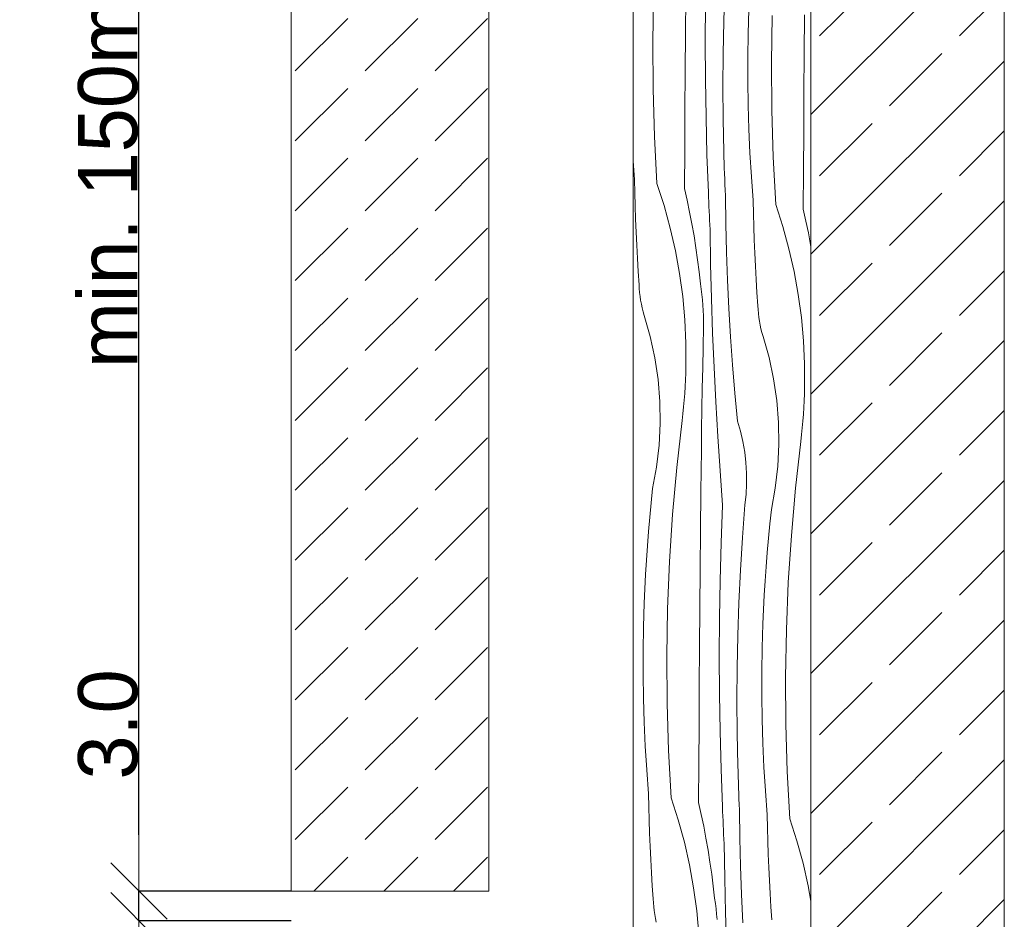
# Model space of a CAD drawing. Header units: millimetres. Extents: x -7814 to 55813, y 465 to 25965.
# Tile 60 of 112: x 48603 to 49599, y 7634 to 8545. Entities that reach past the tile are written whole.
import ezdxf

# ---------------------------------------------------------------- set-up
doc = ezdxf.new("R2010")
doc.units = ezdxf.units.MM
doc.layers.add('2D Drafting - General2', color=251, linetype='Continuous', lineweight=15)
doc.layers.add('2D Drafting - General81', color=251, linetype='Continuous', lineweight=20)
doc.layers.add('Wymiarowanie', color=7, linetype='Continuous')
doc.styles.add('GENERATED_STYLE_3', font='kartika.ttf')
doc.dimstyles.new('GENERATED_STYLE__7', dxfattribs={"dimtxt": 60.000002, "dimasz": 57, "dimexe": 0.18, "dimexo": 0, "dimgap": 0.09, "dimtad": 1, "dimdec": 1, "dimlfac": 0.1, "dimzin": 0, "dimdsep": 46, "dimtxsty": 'GENERATED_STYLE_3', "dimblk": 'ARROWHEAD_6', "dimblk1": 'ARROWHEAD_6', "dimblk2": 'ARROWHEAD_6', "dimcen": 0.09, "dimclrd": 161, "dimclre": 161, "dimclrt": 161, "dimadec": 0, "dimazin": 0, "dimtfac": 1, "dimtdec": 4, "dimtmove": 0, "dimatfit": 3, "dimfxl": 0, "dimtolj": 1, "dimtzin": 0, "dimarcsym": 0})

# ---------------------------------------------------------------- blocks, each defined once
blk = doc.blocks.new('*X18')
at = {"layer": '2D Drafting - General81', "linetype": 'Continuous'}
for p, q in [((-49488.33, 57184.71), (-49487.21, 57217.74)), ((-49560.13, 57163.72), (-49559.3, 57211.53)), ((-49526.95, 57172.83), (-49526.64, 57212.17)), ((-49507.02, 57163.78), (-49506.79, 57201.94)), ((-49463.68, 57172.09), (-49462.95, 57196.23)), ((-49440.06, 57142.55), (-49439.23, 57190.36)), ((-49406.89, 57151.66), (-49406.58, 57191)), ((-49488.99, 57151.67), (-49488.33, 57184.71)), ((-49527.25, 57133.48), (-49526.95, 57172.83)), ((-49464.05, 57147.95), (-49463.68, 57172.09)), ((-49559.84, 57115.9), (-49560.13, 57163.72)), ((-49506.85, 57125.62), (-49507.02, 57163.78)), ((-49489.21, 57118.62), (-49488.99, 57151.67)), ((-49464.05, 57123.8), (-49464.05, 57147.95)), ((-49407.18, 57112.31), (-49406.89, 57151.66)), ((-49439.77, 57094.73), (-49440.06, 57142.55)), ((-49527.54, 57094.14), (-49527.25, 57133.48)), ((-49506.28, 57087.47), (-49506.85, 57125.62)), ((-49558.41, 57068.1), (-49559.84, 57115.9)), ((-49488.97, 57085.58), (-49489.21, 57118.62)), ((-49463.69, 57099.65), (-49464.05, 57123.8)), ((-49407.47, 57072.97), (-49407.18, 57112.31)), ((-49462.97, 57075.52), (-49463.69, 57099.65)), ((-49527.81, 57054.79), (-49527.54, 57094.14)), ((-49505.3, 57049.33), (-49506.28, 57087.47)), ((-49488.29, 57052.54), (-49488.97, 57085.58)), ((-49438.35, 57046.93), (-49439.77, 57094.73)), ((-49461.88, 57051.39), (-49462.97, 57075.52)), ((-49555.86, 57020.35), (-49558.41, 57068.1)), ((-49407.74, 57033.62), (-49407.47, 57072.97)), ((-49528.06, 57015.45), (-49527.81, 57054.79)), ((-49503.92, 57011.19), (-49505.3, 57049.33)), ((-49488.13, 57046.99), (-49488.29, 57052.54)), ((-49487.96, 57041.44), (-49488.13, 57046.99)), ((-49460.43, 57027.29), (-49461.88, 57051.39)), ((-49435.8, 56999.18), (-49438.35, 57046.93)), ((-49578.69, 57024.38), (-49580.11, 57043.29)), ((-49487.77, 57035.89), (-49487.96, 57041.44)), ((-49487.58, 57030.34), (-49487.77, 57035.89)), ((-49487.37, 57024.79), (-49487.58, 57030.34)), ((-49458.62, 57003.21), (-49460.43, 57027.29)), ((-49407.99, 56994.28), (-49407.74, 57033.62)), ((-49578.43, 57011.06), (-49578.69, 57024.38)), ((-49555.86, 57020.35), (-49548.64, 56997.97)), ((-49487.14, 57019.24), (-49487.37, 57024.79)), ((-49486.91, 57013.7), (-49487.14, 57019.24)), ((-49578.06, 56997.75), (-49578.43, 57011.06)), ((-49528.06, 57015.45), (-49525.35, 57003.48)), ((-49503.72, 57006.52), (-49503.92, 57011.19)), ((-49503.52, 57001.84), (-49503.72, 57006.52)), ((-49486.66, 57008.15), (-49486.91, 57013.7)), ((-49486.32, 56979.57), (-49486.66, 57008.15)), ((-49577.61, 56984.43), (-49578.06, 56997.75)), ((-49548.64, 56997.97), (-49542.41, 56975.29)), ((-49525.35, 57003.48), (-49522.84, 56991.47)), ((-49503.31, 56997.17), (-49503.52, 57001.84)), ((-49503.09, 56992.5), (-49503.31, 56997.17)), ((-49458.36, 56989.89), (-49458.62, 57003.21)), ((-49435.8, 56999.18), (-49428.57, 56976.8)), ((-49522.84, 56991.47), (-49520.52, 56979.42)), ((-49502.87, 56987.82), (-49503.09, 56992.5)), ((-49502.64, 56983.15), (-49502.87, 56987.82)), ((-49458, 56976.57), (-49458.36, 56989.89)), ((-49407.99, 56994.28), (-49405.28, 56982.31)), ((-49577.06, 56971.13), (-49577.61, 56984.43)), ((-49520.52, 56979.42), (-49518.39, 56967.34)), ((-49502.41, 56978.48), (-49502.64, 56983.15)), ((-49502.17, 56973.8), (-49502.41, 56978.48)), ((-49485.64, 56951), (-49486.32, 56979.57)), ((-49457.54, 56963.26), (-49458, 56976.57)), ((-49428.57, 56976.8), (-49422.35, 56954.12)), ((-49405.28, 56982.31), (-49402.77, 56970.3)), ((-49576.42, 56957.82), (-49577.06, 56971.13)), ((-49542.41, 56975.29), (-49537.2, 56952.36)), ((-49518.39, 56967.34), (-49516.47, 56955.22)), ((-49501.59, 56938.9), (-49502.17, 56973.8)), ((-49402.77, 56970.3), (-49400.45, 56958.25)), ((-49575.68, 56944.52), (-49576.42, 56957.82)), ((-49456.99, 56949.95), (-49457.54, 56963.26)), ((-49400.45, 56958.25), (-49400.11, 56956.35)), ((-49537.2, 56952.36), (-49533, 56929.21)), ((-49516.47, 56955.22), (-49514.74, 56943.07)), ((-49484.62, 56922.44), (-49485.64, 56951)), ((-49456.35, 56936.65), (-49456.99, 56949.95)), ((-49422.35, 56954.12), (-49417.13, 56931.18)), ((-49574.85, 56931.23), (-49575.68, 56944.52)), ((-49514.74, 56943.07), (-49513.22, 56930.9)), ((-49500.72, 56904), (-49501.59, 56938.9)), ((-49455.61, 56923.35), (-49456.35, 56936.65)), ((-49573.92, 56917.94), (-49574.85, 56931.23)), ((-49533, 56929.21), (-49529.84, 56905.91)), ((-49513.22, 56930.9), (-49511.89, 56918.7)), ((-49417.13, 56931.18), (-49412.94, 56908.04)), ((-49573.75, 56913.99), (-49573.92, 56917.94)), ((-49511.06, 56913.38), (-49511.89, 56918.7)), ((-49483.26, 56893.89), (-49484.62, 56922.44)), ((-49454.78, 56910.06), (-49455.61, 56923.35)), ((-49573.43, 56910.06), (-49573.75, 56913.99)), ((-49572.98, 56906.14), (-49573.43, 56910.06)), ((-49572.39, 56902.23), (-49572.98, 56906.14)), ((-49510.36, 56908.05), (-49511.06, 56913.38)), ((-49509.79, 56902.7), (-49510.36, 56908.05)), ((-49453.86, 56896.77), (-49454.78, 56910.06)), ((-49412.94, 56908.04), (-49409.77, 56884.74)), ((-49571.66, 56898.35), (-49572.39, 56902.23)), ((-49570.8, 56894.5), (-49571.66, 56898.35)), ((-49529.84, 56905.91), (-49527.71, 56882.48)), ((-49509.34, 56897.34), (-49509.79, 56902.7)), ((-49509.02, 56891.97), (-49509.34, 56897.34)), ((-49499.56, 56869.1), (-49500.72, 56904)), ((-49453.68, 56892.82), (-49453.86, 56896.77)), ((-49569.8, 56890.68), (-49570.8, 56894.5)), ((-49568.67, 56886.89), (-49569.8, 56890.68)), ((-49562.63, 56865.55), (-49568.67, 56886.89)), ((-49508.82, 56886.59), (-49509.02, 56891.97)), ((-49508.75, 56881.21), (-49508.82, 56886.59)), ((-49481.57, 56865.36), (-49483.26, 56893.89)), ((-49453.36, 56888.89), (-49453.68, 56892.82)), ((-49452.91, 56884.96), (-49453.36, 56888.89)), ((-49527.71, 56882.48), (-49526.61, 56858.99)), ((-49508.81, 56875.83), (-49508.75, 56881.21)), ((-49452.32, 56881.06), (-49452.91, 56884.96)), ((-49451.59, 56877.18), (-49452.32, 56881.06)), ((-49450.73, 56873.33), (-49451.59, 56877.18)), ((-49409.77, 56884.74), (-49407.64, 56861.31)), ((-49509.25, 56854.94), (-49508.81, 56875.83)), ((-49498.11, 56834.22), (-49499.56, 56869.1)), ((-49449.73, 56869.5), (-49450.73, 56873.33)), ((-49448.6, 56865.72), (-49449.73, 56869.5)), ((-49557.99, 56843.86), (-49562.63, 56865.55)), ((-49526.61, 56858.99), (-49526.56, 56835.47)), ((-49479.54, 56836.85), (-49481.57, 56865.36)), ((-49442.56, 56844.38), (-49448.6, 56865.72)), ((-49407.64, 56861.31), (-49406.55, 56837.82)), ((-49509.66, 56834.05), (-49509.25, 56854.94)), ((-49554.78, 56821.92), (-49557.99, 56843.86)), ((-49477.17, 56808.37), (-49479.54, 56836.85)), ((-49437.93, 56822.69), (-49442.56, 56844.38)), ((-49406.55, 56837.82), (-49406.5, 56814.3)), ((-49527.02, 56821.74), (-49526.75, 56828.6)), ((-49526.75, 56828.6), (-49526.56, 56835.47)), ((-49510.04, 56813.16), (-49509.66, 56834.05)), ((-49496.38, 56799.35), (-49498.11, 56834.22)), ((-49552.99, 56799.81), (-49554.78, 56821.92)), ((-49527.38, 56814.87), (-49527.02, 56821.74)), ((-49434.71, 56800.75), (-49437.93, 56822.69)), ((-49528.36, 56801.17), (-49527.82, 56808.02)), ((-49527.82, 56808.02), (-49527.38, 56814.87)), ((-49510.38, 56792.27), (-49510.04, 56813.16)), ((-49474.46, 56779.92), (-49477.17, 56808.37)), ((-49406.95, 56800.57), (-49406.68, 56807.43)), ((-49406.68, 56807.43), (-49406.5, 56814.3)), ((-49552.65, 56777.63), (-49552.99, 56799.81)), ((-49528.99, 56794.32), (-49528.36, 56801.17)), ((-49494.36, 56764.5), (-49496.38, 56799.35)), ((-49432.92, 56778.64), (-49434.71, 56800.75)), ((-49407.31, 56793.7), (-49406.95, 56800.57)), ((-49530.5, 56780.67), (-49529.7, 56787.49)), ((-49529.7, 56787.49), (-49528.99, 56794.32)), ((-49510.69, 56771.37), (-49510.38, 56792.27)), ((-49408.29, 56780), (-49407.76, 56786.85)), ((-49407.76, 56786.85), (-49407.31, 56793.7)), ((-49553.75, 56755.48), (-49552.65, 56777.63)), ((-49535.83, 56733.15), (-49530.5, 56780.67)), ((-49471.42, 56769.63), (-49474.46, 56779.92)), ((-49432.58, 56756.46), (-49432.92, 56778.64)), ((-49408.92, 56773.15), (-49408.29, 56780)), ((-49510.96, 56750.48), (-49510.69, 56771.37)), ((-49468.97, 56759.19), (-49471.42, 56769.63)), ((-49409.63, 56766.32), (-49408.92, 56773.15)), ((-49492.05, 56729.66), (-49494.36, 56764.5)), ((-49467.12, 56748.63), (-49468.97, 56759.19)), ((-49415.77, 56711.98), (-49410.43, 56759.5)), ((-49410.43, 56759.5), (-49409.63, 56766.32)), ((-49556.28, 56733.45), (-49553.75, 56755.48)), ((-49511.21, 56729.59), (-49510.96, 56750.48)), ((-49465.87, 56737.98), (-49467.12, 56748.63)), ((-49433.68, 56734.31), (-49432.58, 56756.46)), ((-49465.23, 56727.27), (-49465.87, 56737.98)), ((-49560.25, 56711.62), (-49556.28, 56733.45)), ((-49540.04, 56685.51), (-49535.83, 56733.15)), ((-49511.41, 56708.69), (-49511.21, 56729.59)), ((-49489.46, 56694.85), (-49492.05, 56729.66)), ((-49465.2, 56716.54), (-49465.23, 56727.27)), ((-49436.22, 56712.27), (-49433.68, 56734.31)), ((-49561.77, 56697.19), (-49560.25, 56711.62)), ((-49511.77, 56669.35), (-49511.41, 56708.69)), ((-49465.77, 56705.83), (-49465.2, 56716.54)), ((-49440.18, 56690.45), (-49436.22, 56712.27)), ((-49419.97, 56664.34), (-49415.77, 56711.98)), ((-49563.17, 56682.75), (-49561.77, 56697.19)), ((-49466.96, 56695.17), (-49465.77, 56705.83)), ((-49490.9, 56656.72), (-49489.46, 56694.85)), ((-49469.42, 56662.22), (-49466.96, 56695.17)), ((-49441.71, 56676.02), (-49440.18, 56690.45)), ((-49564.44, 56668.3), (-49563.17, 56682.75)), ((-49543.13, 56637.8), (-49540.04, 56685.51)), ((-49565.57, 56653.83), (-49564.44, 56668.3)), ((-49512.11, 56630.01), (-49511.77, 56669.35)), ((-49443.1, 56661.58), (-49441.71, 56676.02)), ((-49471.43, 56629.24), (-49469.42, 56662.22)), ((-49444.37, 56647.13), (-49443.1, 56661.58)), ((-49423.06, 56616.62), (-49419.97, 56664.34)), ((-49566.58, 56639.36), (-49565.57, 56653.83)), ((-49491.94, 56618.58), (-49490.9, 56656.72)), ((-49445.51, 56632.66), (-49444.37, 56647.13)), ((-49567.45, 56624.88), (-49566.58, 56639.36)), ((-49545.09, 56590.02), (-49543.13, 56637.8)), ((-49512.43, 56590.66), (-49512.11, 56630.01)), ((-49473, 56596.23), (-49471.43, 56629.24)), ((-49446.51, 56618.19), (-49445.51, 56632.66)), ((-49568.2, 56610.39), (-49567.45, 56624.88)), ((-49492.58, 56580.43), (-49491.94, 56618.58)), ((-49447.38, 56603.71), (-49446.51, 56618.19)), ((-49568.81, 56595.89), (-49568.2, 56610.39)), ((-49425.02, 56568.85), (-49423.06, 56616.62)), ((-49448.13, 56589.22), (-49447.38, 56603.71)), ((-49569.54, 56571.75), (-49568.81, 56595.89)), ((-49545.92, 56542.21), (-49545.09, 56590.02)), ((-49512.74, 56551.32), (-49512.43, 56590.66)), ((-49474.12, 56563.2), (-49473, 56596.23)), ((-49448.74, 56574.72), (-49448.13, 56589.22)), ((-49492.81, 56542.27), (-49492.58, 56580.43)), ((-49569.9, 56547.61), (-49569.54, 56571.75)), ((-49449.47, 56550.58), (-49448.74, 56574.72)), ((-49425.85, 56521.04), (-49425.02, 56568.85)), ((-49474.78, 56530.16), (-49474.12, 56563.2)), ((-49569.91, 56523.46), (-49569.9, 56547.61)), ((-49513.04, 56511.97), (-49512.74, 56551.32)), ((-49449.84, 56526.44), (-49449.47, 56550.58)), ((-49545.62, 56494.39), (-49545.92, 56542.21)), ((-49492.64, 56504.11), (-49492.81, 56542.27)), ((-49475, 56497.11), (-49474.78, 56530.16)), ((-49569.55, 56499.31), (-49569.91, 56523.46)), ((-49449.84, 56502.29), (-49449.84, 56526.44)), ((-49425.56, 56473.22), (-49425.85, 56521.04)), ((-49513.32, 56472.63), (-49513.04, 56511.97)), ((-49568.82, 56475.18), (-49569.55, 56499.31)), ((-49492.06, 56465.96), (-49492.64, 56504.11)), ((-49449.48, 56478.14), (-49449.84, 56502.29)), ((-49544.2, 56446.59), (-49545.62, 56494.39)), ((-49474.76, 56464.07), (-49475, 56497.11)), ((-49448.76, 56454.01), (-49449.48, 56478.14)), ((-49567.74, 56451.05), (-49568.82, 56475.18)), ((-49513.59, 56433.28), (-49513.32, 56472.63)), ((-49424.13, 56425.42), (-49425.56, 56473.22)), ((-49491.09, 56427.82), (-49492.06, 56465.96)), ((-49474.08, 56431.03), (-49474.76, 56464.07)), ((-49566.29, 56426.95), (-49567.74, 56451.05)), ((-49447.67, 56429.88), (-49448.76, 56454.01)), ((-49541.65, 56398.84), (-49544.2, 56446.59)), ((-49513.85, 56393.94), (-49513.59, 56433.28)), ((-49473.92, 56425.48), (-49474.08, 56431.03)), ((-49446.22, 56405.78), (-49447.67, 56429.88)), ((-49564.48, 56402.87), (-49566.29, 56426.95)), ((-49489.71, 56389.68), (-49491.09, 56427.82)), ((-49473.75, 56419.93), (-49473.92, 56425.48)), ((-49473.56, 56414.38), (-49473.75, 56419.93)), ((-49421.58, 56377.67), (-49424.13, 56425.42)), ((-49473.36, 56408.83), (-49473.56, 56414.38)), ((-49473.15, 56403.28), (-49473.36, 56408.83)), ((-49564.21, 56389.55), (-49564.48, 56402.87)), ((-49541.65, 56398.84), (-49534.43, 56376.46)), ((-49472.93, 56397.73), (-49473.15, 56403.28)), ((-49444.41, 56381.7), (-49446.22, 56405.78)), ((-49563.85, 56376.24), (-49564.21, 56389.55)), ((-49513.85, 56393.94), (-49511.14, 56381.97)), ((-49489.51, 56385.01), (-49489.71, 56389.68)), ((-49472.7, 56392.19), (-49472.93, 56397.73)), ((-49472.45, 56386.64), (-49472.7, 56392.19)), ((-49511.14, 56381.97), (-49508.62, 56369.96)), ((-49489.31, 56380.33), (-49489.51, 56385.01)), ((-49489.1, 56375.66), (-49489.31, 56380.33)), ((-49472.11, 56358.06), (-49472.45, 56386.64)), ((-49444.15, 56368.38), (-49444.41, 56381.7)), ((-49563.4, 56362.92), (-49563.85, 56376.24)), ((-49534.43, 56376.46), (-49528.2, 56353.78)), ((-49508.62, 56369.96), (-49506.3, 56357.91)), ((-49488.88, 56370.99), (-49489.1, 56375.66)), ((-49488.66, 56366.31), (-49488.88, 56370.99)), ((-49443.79, 56355.06), (-49444.15, 56368.38)), ((-49421.58, 56377.67), (-49414.36, 56355.29)), ((-49562.85, 56349.62), (-49563.4, 56362.92)), ((-49488.43, 56361.64), (-49488.66, 56366.31)), ((-49488.2, 56356.97), (-49488.43, 56361.64)), ((-49562.21, 56336.31), (-49562.85, 56349.62)), ((-49528.2, 56353.78), (-49522.99, 56330.85)), ((-49506.3, 56357.91), (-49504.18, 56345.83)), ((-49487.96, 56352.29), (-49488.2, 56356.97)), ((-49487.38, 56317.39), (-49487.96, 56352.29)), ((-49471.43, 56329.49), (-49472.11, 56358.06)), ((-49443.33, 56341.75), (-49443.79, 56355.06)), ((-49414.36, 56355.29), (-49408.13, 56332.61)), ((-49504.18, 56345.83), (-49502.26, 56333.71)), ((-49442.78, 56328.44), (-49443.33, 56341.75)), ((-49561.47, 56323.01), (-49562.21, 56336.31)), ((-49522.99, 56330.85), (-49518.79, 56307.7)), ((-49502.26, 56333.71), (-49500.53, 56321.56)), ((-49470.41, 56300.93), (-49471.43, 56329.49)), ((-49442.14, 56315.14), (-49442.78, 56328.44)), ((-49408.13, 56332.61), (-49402.92, 56309.67)), ((-49560.64, 56309.72), (-49561.47, 56323.01)), ((-49500.53, 56321.56), (-49499.01, 56309.39)), ((-49559.71, 56296.43), (-49560.64, 56309.72)), ((-49499.01, 56309.39), (-49497.68, 56297.19)), ((-49486.5, 56282.49), (-49487.38, 56317.39)), ((-49441.4, 56301.84), (-49442.14, 56315.14)), ((-49402.92, 56309.67), (-49400.11, 56294.2)), ((-49518.79, 56307.7), (-49515.63, 56284.4)), ((-49469.05, 56272.38), (-49470.41, 56300.93)), ((-49440.57, 56288.55), (-49441.4, 56301.84)), ((-49559.53, 56292.48), (-49559.71, 56296.43)), ((-49559.22, 56288.55), (-49559.53, 56292.48)), ((-49496.85, 56291.87), (-49497.68, 56297.19)), ((-49496.15, 56286.54), (-49496.85, 56291.87)), ((-49558.77, 56284.63), (-49559.22, 56288.55)), ((-49558.17, 56280.72), (-49558.77, 56284.63)), ((-49557.45, 56276.84), (-49558.17, 56280.72)), ((-49515.63, 56284.4), (-49513.49, 56260.97)), ((-49495.58, 56281.19), (-49496.15, 56286.54)), ((-49495.13, 56275.83), (-49495.58, 56281.19)), ((-49485.35, 56247.59), (-49486.5, 56282.49)), ((-49439.64, 56275.26), (-49440.57, 56288.55)), ((-49556.58, 56272.99), (-49557.45, 56276.84))]:
    blk.add_line(p, q, dxfattribs=at)
blk = doc.blocks.new('Wype_nienie_23')
at = {"layer": '2D Drafting - General2', "linetype": 'Continuous'}
for p, q in [((-49580.11, 58144.23), (-49580.11, 54434.6)), ((-49400.11, 54434.6), (-49400.11, 58144.23))]:
    blk.add_line(p, q, dxfattribs=at)
at = {"layer": '2D Drafting - General81', "linetype": 'Continuous'}
blk.add_blockref('*X18', (0, 0), dxfattribs=at)
blk = doc.blocks.new('ARROWHEAD_6')
at = {"color": 0, "linetype": 'Continuous', "lineweight": 0}
for p, q in [((-0.5, -0.5), (0.5, 0.5)), ((0, 0), (-1, 0))]:
    blk.add_line(p, q, dxfattribs=at)
blk = doc.blocks.new('*D87')
at = {"layer": 'Defpoints', "color": 0, "linetype": 'Continuous'}
for p in [(48724.01, 7632.86), (48877.99, 7632.86), (48872.9, 6133.28)]:
    blk.add_point(p, dxfattribs=at)
at = {"layer": 'Wymiarowanie', "color": 161, "linetype": 'Continuous', "lineweight": -2}
for p, q in [((48877.99, 7632.86), (48723.83, 7632.86)), ((48724.01, 6190.28), (48724.01, 7575.86)), ((48872.9, 6133.28), (48723.83, 6133.28))]:
    blk.add_line(p, q, dxfattribs=at)
at = {"layer": 'Wymiarowanie', "color": 161, "linetype": 'Continuous', "lineweight": -2, "xscale": 56.99999999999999, "yscale": 56.99999999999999, "zscale": 56.99999999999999}
for p, rotation in [((48724.01, 7632.86), 90), ((48724.01, 6133.28), 270)]:
    blk.add_blockref('ARROWHEAD_6', p, dxfattribs=dict(at, rotation=rotation))
at = {"layer": 'Wymiarowanie', "color": 161, "linetype": 'Continuous', "lineweight": 25, "insert": (48692.87, 6883.07), "char_height": 60, "attachment_point": 5, "rotation": 90, "style": 'GENERATED_STYLE_3'}
blk.add_mtext('\\A1;min. 150mm', dxfattribs=at)
blk = doc.blocks.new('*D116')
at = {"layer": 'Defpoints', "color": 0, "linetype": 'Continuous'}
for p in [(48724.01, 7662.86), (48877.99, 7662.86), (48877.99, 7632.86)]:
    blk.add_point(p, dxfattribs=at)
at = {"layer": 'Wymiarowanie', "color": 161, "linetype": 'Continuous', "lineweight": -2}
for p, q in [((48724.01, 7719.86), (48724.01, 7886.2)), ((48877.99, 7662.86), (48723.83, 7662.86)), ((48724.01, 7632.86), (48724.01, 7662.86)), ((48877.99, 7632.86), (48723.83, 7632.86)), ((48724.01, 7575.86), (48724.01, 7518.86))]:
    blk.add_line(p, q, dxfattribs=at)
at = {"layer": 'Wymiarowanie', "color": 161, "linetype": 'Continuous', "lineweight": -2, "xscale": 56.99999999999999, "yscale": 56.99999999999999, "zscale": 56.99999999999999}
for p, rotation in [((48724.01, 7662.86), 270), ((48724.01, 7632.86), 90)]:
    blk.add_blockref('ARROWHEAD_6', p, dxfattribs=dict(at, rotation=rotation))
at = {"layer": 'Wymiarowanie', "color": 161, "linetype": 'Continuous', "lineweight": 25, "insert": (48692.87, 7831.53), "char_height": 60, "attachment_point": 5, "rotation": 90, "style": 'GENERATED_STYLE_3'}
blk.add_mtext('\\A1;3.0', dxfattribs=at)
blk = doc.blocks.new('*D117')
at = {"layer": 'Defpoints', "color": 0, "linetype": 'Continuous'}
for p in [(48724.01, 9162.44), (48872.9, 9162.44), (48877.99, 7662.86)]:
    blk.add_point(p, dxfattribs=at)
at = {"layer": 'Wymiarowanie', "color": 161, "linetype": 'Continuous', "lineweight": -2}
for p, q in [((48872.9, 9162.44), (48723.83, 9162.44)), ((48724.01, 7719.86), (48724.01, 9105.44)), ((48877.99, 7662.86), (48723.83, 7662.86))]:
    blk.add_line(p, q, dxfattribs=at)
at = {"layer": 'Wymiarowanie', "color": 161, "linetype": 'Continuous', "lineweight": -2, "xscale": 56.99999999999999, "yscale": 56.99999999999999, "zscale": 56.99999999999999}
for p, rotation in [((48724.01, 9162.44), 90), ((48724.01, 7662.86), 270)]:
    blk.add_blockref('ARROWHEAD_6', p, dxfattribs=dict(at, rotation=rotation))
at = {"layer": 'Wymiarowanie', "color": 161, "linetype": 'Continuous', "lineweight": 25, "insert": (48692.87, 8412.65), "char_height": 60, "attachment_point": 5, "rotation": 90, "style": 'GENERATED_STYLE_3'}
blk.add_mtext('\\A1;min. 150mm', dxfattribs=at)

msp = doc.modelspace()

# ---------------------------------------------------------------- hatches: boundary and pattern name
at = {"layer": '2D Drafting - General81', "linetype": 'Continuous'}
h = msp.add_hatch(dxfattribs=at)
h.set_pattern_fill('BETON', color=256, style=0, pattern_type=2)
h.set_pattern_definition([(45, (98803.87, -48641.55), (-70.71068, 70.71068), [75, -25]), (45, (98803.87, -48570.84), (-70.71068, 70.71068), [75, -25])])
h.paths.add_polyline_path([(48877.99, 7662.86), (49077.99, 7662.86), (49077.99, 9502.67), (48877.99, 9502.67)])
h = msp.add_hatch(dxfattribs=at)
h.set_pattern_fill('SOLID___DASHED', color=256, style=0, pattern_type=2)
h.set_pattern_definition([(45, (98803.87, -48641.55), (-70.71068, 70.71068), []), (45, (98768.52, -48606.2), (-70.71068, 70.71068), [75, -25])])
h.paths.add_polyline_path([(49403.76, 5793.05), (49599.3, 5793.05), (49599.3, 9502.67), (49403.76, 9502.67)])

# ---------------------------------------------------------------- linework, layer by layer
at = {"layer": '2D Drafting - General2', "linetype": 'Continuous', "flags": 128}
for points in [[(48877.99, 7662.86), (49077.99, 7662.86), (49077.99, 9502.67), (48877.99, 9502.67)], [(49403.76, 5793.05), (49599.3, 5793.05), (49599.3, 9502.67), (49403.76, 9502.67)]]:
    msp.add_lwpolyline(points, close=True, dxfattribs=at)

# ---------------------------------------------------------------- block references
at = {"layer": '2D Drafting - General81', "linetype": 'Continuous'}
msp.add_blockref('Wype_nienie_23', (98803.87, -48641.55), dxfattribs=at)

# ---------------------------------------------------------------- dimensions: what is measured, and where the dimension line sits
at = {"layer": 'Wymiarowanie', "color": 161, "linetype": 'Continuous', "lineweight": 25}
for base, p1, p2, picture, middle in [((48724.01, 9162.44), (48877.99, 7662.86), (48872.9, 9162.44), '*D117', (48692.87, 8412.65)), ((48724.01, 7632.86), (48872.9, 6133.28), (48877.99, 7632.86), '*D87', (48692.87, 6883.07))]:
    dim = msp.add_linear_dim(base=base, p1=p1, p2=p2, angle=90, text='min. 150mm', dimstyle='GENERATED_STYLE__7', dxfattribs=at)
    dim.commit()
    dim.dimension.update_dxf_attribs({"geometry": picture, "text_midpoint": middle})
dim = msp.add_linear_dim(base=(48724.01, 7662.86), p1=(48877.99, 7632.86), p2=(48877.99, 7662.86), angle=90, dimstyle='GENERATED_STYLE__7', dxfattribs=at)
dim.commit()
dim.dimension.update_dxf_attribs({"geometry": '*D116', "text_midpoint": (48692.87, 7831.53)})

doc.saveas('drawing.dxf')
